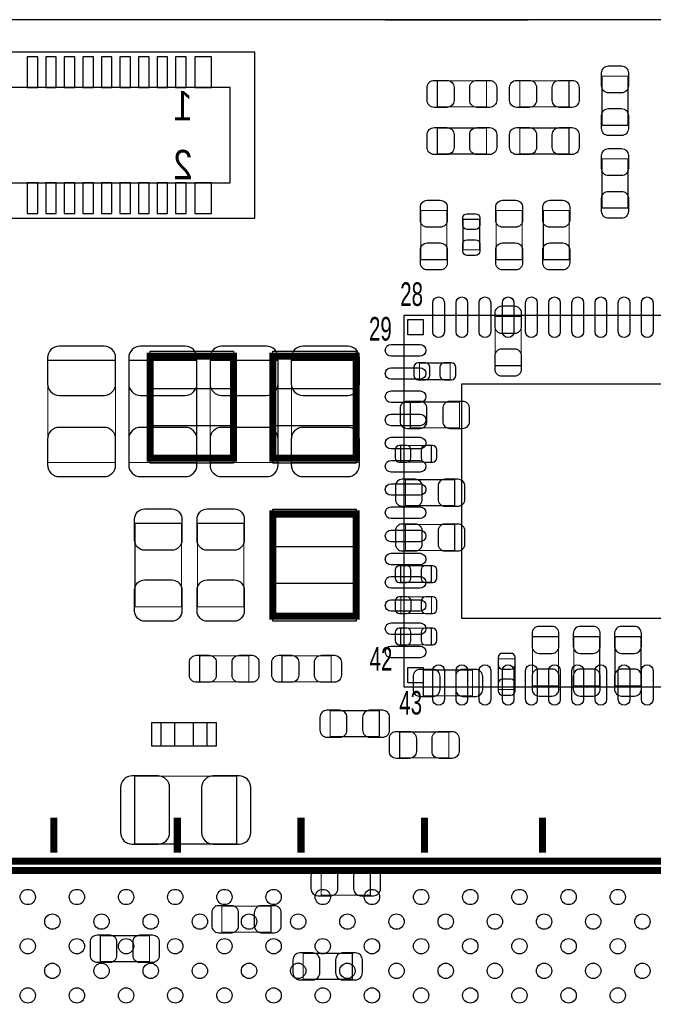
# Model space of a CAD drawing. Extents: x 0 to 68, y 0 to 55.
# Tile 8 of 14: x 24.6 to 38.2, y 33.8 to 55. Entities that reach past the tile are written whole.
import ezdxf

# ---------------------------------------------------------------- set-up
doc = ezdxf.new("R2010")
doc.units = 0
for name, color, linetype in [('BG_OUTLINE', 3, 'CONTINUOUS'), ('PG_ASSEMBLY_BOTTOM', 30, 'CONTINUOUS'), ('PG_ASSEMBLY_TOP', 45, 'CONTINUOUS'), ('PIN_BOTTOM', 211, 'CONTINUOUS'), ('PIN_TOP', 5, 'CONTINUOUS')]:
    doc.layers.add(name, color=color, linetype=linetype)

msp = doc.modelspace()

# ---------------------------------------------------------------- linework, layer by layer
at = {"layer": 'BG_OUTLINE'}
for points in [[(64.063118, 54.99989), (3.937, 54.99989)], [(32.458406, 54.99989), (35.541458, 54.99989)]]:
    msp.add_lwpolyline(points, dxfattribs=at)
at = {"layer": 'PG_ASSEMBLY_BOTTOM'}
for points in [[(29.646118, 54.301898), (8.849868, 54.301898), (8.849868, 50.720498), (29.646118, 50.720498), (29.646118, 54.301898)], [(29.11602, 53.539898), (9.38022, 53.539898), (9.38022, 51.482498), (29.11602, 51.482498), (29.11602, 53.539898)], [(28.617926, 39.848536), (27.617674, 39.848536), (27.617674, 39.348664), (28.617926, 39.348664), (28.617926, 39.848536)]]:
    msp.add_lwpolyline(points, dxfattribs=at)
at = {"layer": 'PG_ASSEMBLY_BOTTOM', "const_width": 0.024892}
for points in [[(35.389312, 48.602392), (34.829496, 48.602392), (34.829496, 47.542196), (35.389312, 47.542196), (35.389312, 48.602392)], [(26.637996, 47.658274), (25.178004, 47.658274), (25.178004, 45.458126), (26.637996, 45.458126), (26.637996, 47.658274)], [(28.390596, 47.658274), (26.930604, 47.658274), (26.930604, 45.458126), (28.390596, 45.458126), (28.390596, 47.658274)], [(30.143196, 47.658274), (28.683204, 47.658274), (28.683204, 45.458126), (30.143196, 45.458126), (30.143196, 47.658274)], [(31.895796, 47.658274), (30.435804, 47.658274), (30.435804, 45.458126), (31.895796, 45.458126), (31.895796, 47.658274)], [(33.857946, 47.241714), (33.857946, 47.601886), (33.198054, 47.601886), (33.198054, 47.241714), (33.857946, 47.241714)], [(34.058098, 46.202092), (34.058098, 46.761908), (32.997902, 46.761908), (32.997902, 46.202092), (34.058098, 46.202092)], [(33.451546, 45.463714), (33.451546, 45.823886), (32.791654, 45.823886), (32.791654, 45.463714), (33.451546, 45.463714)], [(33.956498, 44.525692), (33.956498, 45.085508), (32.896302, 45.085508), (32.896302, 44.525692), (33.956498, 44.525692)], [(33.956498, 43.560492), (33.956498, 44.120308), (32.896302, 44.120308), (32.896302, 43.560492), (33.956498, 43.560492)], [(33.451546, 42.872914), (33.451546, 43.233086), (32.791654, 43.233086), (32.791654, 42.872914), (33.451546, 42.872914)], [(32.794448, 42.56278), (32.794448, 42.202608), (33.45434, 42.202608), (33.45434, 42.56278), (32.794448, 42.56278)], [(32.791654, 41.886886), (32.791654, 41.526714), (33.451546, 41.526714), (33.451546, 41.886886), (32.791654, 41.886886)], [(35.635692, 40.643302), (36.195508, 40.643302), (36.195508, 41.703498), (35.635692, 41.703498), (35.635692, 40.643302)], [(37.084508, 41.703498), (36.524692, 41.703498), (36.524692, 40.643302), (37.084508, 40.643302), (37.084508, 41.703498)], [(37.973508, 41.703498), (37.413692, 41.703498), (37.413692, 40.643302), (37.973508, 40.643302), (37.973508, 41.703498)], [(34.897314, 40.564054), (35.257486, 40.564054), (35.257486, 41.223946), (34.897314, 41.223946), (34.897314, 40.564054)], [(33.280096, 40.986202), (33.280096, 40.426386), (34.340292, 40.426386), (34.340292, 40.986202), (33.280096, 40.986202)], [(32.330898, 39.547292), (32.330898, 40.107108), (31.270702, 40.107108), (31.270702, 39.547292), (32.330898, 39.547292)], [(29.252672, 37.2364), (29.252672, 38.696392), (27.052524, 38.696392), (27.052524, 37.2364), (29.252672, 37.2364)], [(31.07563, 36.690554), (31.07563, 36.130738), (32.135826, 36.130738), (32.135826, 36.690554), (31.07563, 36.690554)], [(28.933902, 35.893502), (28.933902, 35.333686), (29.994098, 35.333686), (29.994098, 35.893502), (28.933902, 35.893502)], [(27.371294, 34.698686), (27.371294, 35.258502), (26.311098, 35.258502), (26.311098, 34.698686), (27.371294, 34.698686)], [(30.686502, 34.877502), (30.686502, 34.317686), (31.746698, 34.317686), (31.746698, 34.877502), (30.686502, 34.877502)]]:
    msp.add_lwpolyline(points, dxfattribs=at)
at = {"layer": 'PG_ASSEMBLY_TOP'}
for points, const_width in [([(33.582102, 53.120798), (33.582102, 53.680614), (34.642298, 53.680614), (34.642298, 53.120798), (33.582102, 53.120798)], 0.024892), ([(36.420298, 53.680614), (36.420298, 53.120798), (35.360102, 53.120798), (35.360102, 53.680614), (36.420298, 53.680614)], 0.024892), ([(37.134292, 53.783992), (37.694108, 53.783992), (37.694108, 52.723796), (37.134292, 52.723796), (37.134292, 53.783992)], 0.024892), ([(33.582102, 52.104798), (33.582102, 52.664614), (34.642298, 52.664614), (34.642298, 52.104798), (33.582102, 52.104798)], 0.024892), ([(36.420298, 52.664614), (36.420298, 52.104798), (35.360102, 52.104798), (35.360102, 52.664614), (36.420298, 52.664614)], 0.024892), ([(37.694108, 50.940208), (37.134292, 50.940208), (37.134292, 52.000404), (37.694108, 52.000404), (37.694108, 50.940208)], 0.024892), ([(33.785302, 49.828196), (33.225486, 49.828196), (33.225486, 50.888392), (33.785302, 50.888392), (33.785302, 49.828196)], 0.024892), ([(34.851086, 50.888392), (35.410902, 50.888392), (35.410902, 49.828196), (34.851086, 49.828196), (34.851086, 50.888392)], 0.024892), ([(35.867086, 50.888392), (36.426902, 50.888392), (36.426902, 49.828196), (35.867086, 49.828196), (35.867086, 50.888392)], 0.024892), ([(34.495486, 50.038254), (34.135314, 50.038254), (34.135314, 50.698146), (34.495486, 50.698146), (34.495486, 50.038254)], 0.024892), ([(27.386534, 47.748952), (27.386534, 45.548804), (29.186378, 45.548804), (29.186378, 47.748952), (27.386534, 47.748952)], 0.1524), ([(30.032452, 47.748952), (30.032452, 45.548804), (31.832296, 45.548804), (31.832296, 47.748952), (30.032452, 47.748952)], 0.1524), ([(31.832296, 42.14622), (31.832296, 44.346368), (30.032452, 44.346368), (30.032452, 42.14622), (31.832296, 42.14622)], 0.1524), ([(28.06192, 42.346372), (27.061668, 42.346372), (27.061668, 44.146216), (28.06192, 44.146216), (28.06192, 42.346372)], 0.024892), ([(29.40812, 42.346372), (28.407868, 42.346372), (28.407868, 44.146216), (29.40812, 44.146216), (29.40812, 42.346372)], 0.024892), ([(28.454096, 40.731186), (28.454096, 41.291002), (29.514292, 41.291002), (29.514292, 40.731186), (28.454096, 40.731186)], 0.024892), ([(31.292292, 41.291002), (31.292292, 40.731186), (30.232096, 40.731186), (30.232096, 41.291002), (31.292292, 41.291002)], 0.024892), ([(33.829498, 39.649908), (33.829498, 39.090092), (32.769302, 39.090092), (32.769302, 39.649908), (33.829498, 39.649908)], 0.024892), ([(25.306528, 37.80155), (25.306528, 37.051488)], 0.1524), ([(27.973528, 37.80155), (27.973528, 37.051488)], 0.1524), ([(30.640528, 37.80155), (30.640528, 37.051488)], 0.1524), ([(33.307528, 37.80155), (33.307528, 37.051488)], 0.1524), ([(35.847528, 37.80155), (35.847528, 37.051488)], 0.1524), ([(15.75943, 36.864544), (43.489626, 36.864544), (43.489626, 7.864348), (14.48943, 7.864348), (14.48943, 35.594544), (15.75943, 36.864544)], 0.1524)]:
    msp.add_lwpolyline(points, dxfattribs=dict(at, const_width=const_width))
msp.add_lwpolyline([(40.859456, 48.624236), (32.859472, 48.624236), (32.859472, 40.624252), (40.359584, 40.624252), (40.859456, 41.124124), (40.859456, 48.624236)], dxfattribs=at)
at = {"layer": 'PG_ASSEMBLY_TOP', "const_width": 0.1524}
msp.add_lwpolyline([(15.189454, 8.0645), (42.789602, 8.0645, 0.414127), (43.289474, 8.564372), (43.289474, 36.16452, 0.414127), (42.789602, 36.664392), (15.959582, 36.664392), (14.689582, 35.394392), (14.689582, 8.564372, 0.414127), (15.189454, 8.0645)], format="xyb", dxfattribs=at)
at = {"layer": 'PIN_BOTTOM'}
for points in [[(24.96312, 53.536088), (24.96312, 54.196488), (24.73452, 54.196488), (24.73452, 53.536088)], [(25.36317, 53.536088), (25.36317, 54.196488), (25.13457, 54.196488), (25.13457, 53.536088)], [(25.76322, 53.536088), (25.76322, 54.196488), (25.53462, 54.196488), (25.53462, 53.536088)], [(26.16327, 53.536088), (26.16327, 54.196488), (25.93467, 54.196488), (25.93467, 53.536088)], [(26.56332, 53.536088), (26.56332, 54.196488), (26.33472, 54.196488), (26.33472, 53.536088)], [(26.96337, 53.536088), (26.96337, 54.196488), (26.73477, 54.196488), (26.73477, 53.536088)], [(27.36342, 53.536088), (27.36342, 54.196488), (27.13482, 54.196488), (27.13482, 53.536088)], [(27.76347, 53.536088), (27.76347, 54.196488), (27.53487, 54.196488), (27.53487, 53.536088)], [(28.16352, 53.536088), (28.16352, 54.196488), (27.93492, 54.196488), (27.93492, 53.536088)], [(28.70962, 53.536088), (28.70962, 54.196488), (28.35402, 54.196488), (28.35402, 53.536088)], [(24.96312, 50.825908), (24.96312, 51.486308), (24.73452, 51.486308), (24.73452, 50.825908)], [(25.36317, 50.825908), (25.36317, 51.486308), (25.13457, 51.486308), (25.13457, 50.825908)], [(25.76322, 50.825908), (25.76322, 51.486308), (25.53462, 51.486308), (25.53462, 50.825908)], [(26.16327, 50.825908), (26.16327, 51.486308), (25.93467, 51.486308), (25.93467, 50.825908)], [(26.56332, 50.825908), (26.56332, 51.486308), (26.33472, 51.486308), (26.33472, 50.825908)], [(26.96337, 50.825908), (26.96337, 51.486308), (26.73477, 51.486308), (26.73477, 50.825908)], [(27.36342, 50.825908), (27.36342, 51.486308), (27.13482, 51.486308), (27.13482, 50.825908)], [(27.76347, 50.825908), (27.76347, 51.486308), (27.53487, 51.486308), (27.53487, 50.825908)], [(28.16352, 50.825908), (28.16352, 51.486308), (27.93492, 51.486308), (27.93492, 50.825908)], [(28.70962, 50.825908), (28.70962, 51.486308), (28.35402, 51.486308), (28.35402, 50.825908)], [(27.417649, 39.348537), (27.917775, 39.348537), (27.917775, 39.848663), (27.417649, 39.848663)], [(28.317825, 39.348537), (28.817951, 39.348537), (28.817951, 39.848663), (28.317825, 39.848663)]]:
    msp.add_lwpolyline(points, close=True, dxfattribs=at)
for points in [[(34.819336, 48.672242), (34.819336, 48.392334, 0.414846), (34.96945, 48.24222), (35.249358, 48.24222, 0.414846), (35.399472, 48.392334), (35.399472, 48.672242, 0.414846), (35.249358, 48.822356), (34.96945, 48.822356, 0.414846)], [(25.172924, 47.713138), (25.172924, 47.153322, 0.414709), (25.423114, 46.903132), (26.392886, 46.903132, 0.414709), (26.643076, 47.153322), (26.643076, 47.713138, 0.414709), (26.392886, 47.963328), (25.423114, 47.963328, 0.414709)], [(26.925524, 47.713138), (26.925524, 47.153322, 0.414709), (27.175714, 46.903132), (28.145486, 46.903132, 0.414709), (28.395676, 47.153322), (28.395676, 47.713138, 0.414709), (28.145486, 47.963328), (27.175714, 47.963328, 0.414709)], [(28.678124, 47.713138), (28.678124, 47.153322, 0.414709), (28.928314, 46.903132), (29.898086, 46.903132, 0.414709), (30.148276, 47.153322), (30.148276, 47.713138, 0.414709), (29.898086, 47.963328), (28.928314, 47.963328, 0.414709)], [(30.430724, 47.713138), (30.430724, 47.153322, 0.414709), (30.680914, 46.903132), (31.650686, 46.903132, 0.414709), (31.900876, 47.153322), (31.900876, 47.713138, 0.414709), (31.650686, 47.963328), (30.680914, 47.963328, 0.414709)], [(35.399472, 47.472346), (35.399472, 47.752254, 0.414846), (35.249358, 47.902368), (34.96945, 47.902368, 0.414846), (34.819336, 47.752254), (34.819336, 47.472346, 0.414846), (34.96945, 47.322232), (35.249358, 47.322232, 0.414846)], [(33.168082, 47.241714), (33.328102, 47.241714, 0.413587), (33.418018, 47.331884), (33.418018, 47.511716, 0.413587), (33.328102, 47.601886), (33.168082, 47.601886, 0.413587), (33.078166, 47.511716), (33.078166, 47.331884, 0.413587)], [(33.887918, 47.601886), (33.727898, 47.601886, 0.413587), (33.637982, 47.511716), (33.637982, 47.331884, 0.413587), (33.727898, 47.241714), (33.887918, 47.241714, 0.413587), (33.977834, 47.331884), (33.977834, 47.511716, 0.413587)], [(32.928052, 46.191932), (33.20796, 46.191932, 0.414846), (33.358074, 46.342046), (33.358074, 46.621954, 0.414846), (33.20796, 46.772068), (32.928052, 46.772068, 0.414846), (32.777938, 46.621954), (32.777938, 46.342046, 0.414846)], [(34.127948, 46.772068), (33.84804, 46.772068, 0.414846), (33.697926, 46.621954), (33.697926, 46.342046, 0.414846), (33.84804, 46.191932), (34.127948, 46.191932, 0.414846), (34.278062, 46.342046), (34.278062, 46.621954, 0.414846)], [(26.643076, 45.403262), (26.643076, 45.963078, 0.414709), (26.392886, 46.213268), (25.423114, 46.213268, 0.414709), (25.172924, 45.963078), (25.172924, 45.403262, 0.414709), (25.423114, 45.153072), (26.392886, 45.153072, 0.414709)], [(28.395676, 45.403262), (28.395676, 45.963078, 0.414709), (28.145486, 46.213268), (27.175714, 46.213268, 0.414709), (26.925524, 45.963078), (26.925524, 45.403262, 0.414709), (27.175714, 45.153072), (28.145486, 45.153072, 0.414709)], [(30.148276, 45.403262), (30.148276, 45.963078, 0.414709), (29.898086, 46.213268), (28.928314, 46.213268, 0.414709), (28.678124, 45.963078), (28.678124, 45.403262, 0.414709), (28.928314, 45.153072), (29.898086, 45.153072, 0.414709)], [(31.900876, 45.403262), (31.900876, 45.963078, 0.414709), (31.650686, 46.213268), (30.680914, 46.213268, 0.414709), (30.430724, 45.963078), (30.430724, 45.403262, 0.414709), (30.680914, 45.153072), (31.650686, 45.153072, 0.414709)], [(32.761682, 45.463714), (32.921702, 45.463714, 0.413587), (33.011618, 45.553884), (33.011618, 45.733716, 0.413587), (32.921702, 45.823886), (32.761682, 45.823886, 0.413587), (32.671766, 45.733716), (32.671766, 45.553884, 0.413587)], [(33.481518, 45.823886), (33.321498, 45.823886, 0.413587), (33.231582, 45.733716), (33.231582, 45.553884, 0.413587), (33.321498, 45.463714), (33.481518, 45.463714, 0.413587), (33.571434, 45.553884), (33.571434, 45.733716, 0.413587)], [(32.826452, 44.515532), (33.10636, 44.515532, 0.414846), (33.256474, 44.665646), (33.256474, 44.945554, 0.414846), (33.10636, 45.095668), (32.826452, 45.095668, 0.414846), (32.676338, 44.945554), (32.676338, 44.665646, 0.414846)], [(34.026348, 45.095668), (33.74644, 45.095668, 0.414846), (33.596326, 44.945554), (33.596326, 44.665646, 0.414846), (33.74644, 44.515532), (34.026348, 44.515532, 0.414846), (34.176462, 44.665646), (34.176462, 44.945554, 0.414846)], [(32.826452, 43.550332), (33.10636, 43.550332, 0.414846), (33.256474, 43.700446), (33.256474, 43.980354, 0.414846), (33.10636, 44.130468), (32.826452, 44.130468, 0.414846), (32.676338, 43.980354), (32.676338, 43.700446, 0.414846)], [(34.026348, 44.130468), (33.74644, 44.130468, 0.414846), (33.596326, 43.980354), (33.596326, 43.700446, 0.414846), (33.74644, 43.550332), (34.026348, 43.550332, 0.414846), (34.176462, 43.700446), (34.176462, 43.980354, 0.414846)], [(32.761682, 42.872914), (32.921702, 42.872914, 0.413587), (33.011618, 42.963084), (33.011618, 43.142916, 0.413587), (32.921702, 43.233086), (32.761682, 43.233086, 0.413587), (32.671766, 43.142916), (32.671766, 42.963084, 0.413587)], [(33.481518, 43.233086), (33.321498, 43.233086, 0.413587), (33.231582, 43.142916), (33.231582, 42.963084, 0.413587), (33.321498, 42.872914), (33.481518, 42.872914, 0.413587), (33.571434, 42.963084), (33.571434, 43.142916, 0.413587)], [(32.764476, 42.202608), (32.924496, 42.202608, 0.413587), (33.014412, 42.292778), (33.014412, 42.47261, 0.413587), (32.924496, 42.56278), (32.764476, 42.56278, 0.413587), (32.67456, 42.47261), (32.67456, 42.292778, 0.413587)], [(33.484312, 42.56278), (33.324292, 42.56278, 0.413587), (33.234376, 42.47261), (33.234376, 42.292778, 0.413587), (33.324292, 42.202608), (33.484312, 42.202608, 0.413587), (33.574228, 42.292778), (33.574228, 42.47261, 0.413587)], [(32.761682, 41.526714), (32.921702, 41.526714, 0.413587), (33.011618, 41.616884), (33.011618, 41.796716, 0.413587), (32.921702, 41.886886), (32.761682, 41.886886, 0.413587), (32.671766, 41.796716), (32.671766, 41.616884, 0.413587)], [(33.481518, 41.886886), (33.321498, 41.886886, 0.413587), (33.231582, 41.796716), (33.231582, 41.616884, 0.413587), (33.321498, 41.526714), (33.481518, 41.526714, 0.413587), (33.571434, 41.616884), (33.571434, 41.796716, 0.413587)], [(35.625532, 41.773348), (35.625532, 41.49344, 0.414846), (35.775646, 41.343326), (36.055554, 41.343326, 0.414846), (36.205668, 41.49344), (36.205668, 41.773348, 0.414846), (36.055554, 41.923462), (35.775646, 41.923462, 0.414846)], [(36.514532, 41.773348), (36.514532, 41.49344, 0.414846), (36.664646, 41.343326), (36.944554, 41.343326, 0.414846), (37.094668, 41.49344), (37.094668, 41.773348, 0.414846), (36.944554, 41.923462), (36.664646, 41.923462, 0.414846)], [(37.403532, 41.773348), (37.403532, 41.49344, 0.414846), (37.553646, 41.343326), (37.833554, 41.343326, 0.414846), (37.983668, 41.49344), (37.983668, 41.773348, 0.414846), (37.833554, 41.923462), (37.553646, 41.923462, 0.414846)], [(34.897314, 41.253918), (34.897314, 41.093898, 0.413587), (34.987484, 41.003982), (35.167316, 41.003982, 0.413587), (35.257486, 41.093898), (35.257486, 41.253918, 0.413587), (35.167316, 41.343834), (34.987484, 41.343834, 0.413587)], [(33.210246, 40.416226), (33.490154, 40.416226, 0.414846), (33.640268, 40.56634), (33.640268, 40.846248, 0.414846), (33.490154, 40.996362), (33.210246, 40.996362, 0.414846), (33.060132, 40.846248), (33.060132, 40.56634, 0.414846)], [(34.410142, 40.996362), (34.130234, 40.996362, 0.414846), (33.98012, 40.846248), (33.98012, 40.56634, 0.414846), (34.130234, 40.416226), (34.410142, 40.416226, 0.414846), (34.560256, 40.56634), (34.560256, 40.846248, 0.414846)], [(36.205668, 40.573452), (36.205668, 40.85336, 0.414846), (36.055554, 41.003474), (35.775646, 41.003474, 0.414846), (35.625532, 40.85336), (35.625532, 40.573452, 0.414846), (35.775646, 40.423338), (36.055554, 40.423338, 0.414846)], [(37.094668, 40.573452), (37.094668, 40.85336, 0.414846), (36.944554, 41.003474), (36.664646, 41.003474, 0.414846), (36.514532, 40.85336), (36.514532, 40.573452, 0.414846), (36.664646, 40.423338), (36.944554, 40.423338, 0.414846)], [(37.983668, 40.573452), (37.983668, 40.85336, 0.414846), (37.833554, 41.003474), (37.553646, 41.003474, 0.414846), (37.403532, 40.85336), (37.403532, 40.573452, 0.414846), (37.553646, 40.423338), (37.833554, 40.423338, 0.414846)], [(35.257486, 40.534082), (35.257486, 40.694102, 0.413587), (35.167316, 40.784018), (34.987484, 40.784018, 0.413587), (34.897314, 40.694102), (34.897314, 40.534082, 0.413587), (34.987484, 40.444166), (35.167316, 40.444166, 0.413587)], [(31.200852, 39.537132), (31.48076, 39.537132, 0.414846), (31.630874, 39.687246), (31.630874, 39.967154, 0.414846), (31.48076, 40.117268), (31.200852, 40.117268, 0.414846), (31.050738, 39.967154), (31.050738, 39.687246, 0.414846)], [(32.400748, 40.117268), (32.12084, 40.117268, 0.414846), (31.970726, 39.967154), (31.970726, 39.687246, 0.414846), (32.12084, 39.537132), (32.400748, 39.537132, 0.414846), (32.550862, 39.687246), (32.550862, 39.967154, 0.414846)], [(26.99766, 37.23132), (27.557476, 37.23132, 0.414709), (27.807666, 37.48151), (27.807666, 38.451282, 0.414709), (27.557476, 38.701472), (26.99766, 38.701472, 0.414709), (26.74747, 38.451282), (26.74747, 37.48151, 0.414709)], [(29.307536, 38.701472), (28.74772, 38.701472, 0.414709), (28.49753, 38.451282), (28.49753, 37.48151, 0.414709), (28.74772, 37.23132), (29.307536, 37.23132, 0.414709), (29.557726, 37.48151), (29.557726, 38.451282, 0.414709)], [(31.00578, 36.120578), (31.285688, 36.120578, 0.414846), (31.435802, 36.270692), (31.435802, 36.5506, 0.414846), (31.285688, 36.700714), (31.00578, 36.700714, 0.414846), (30.855666, 36.5506), (30.855666, 36.270692, 0.414846)], [(32.205676, 36.700714), (31.925768, 36.700714, 0.414846), (31.775654, 36.5506), (31.775654, 36.270692, 0.414846), (31.925768, 36.120578), (32.205676, 36.120578, 0.414846), (32.35579, 36.270692), (32.35579, 36.5506, 0.414846)], [(28.864052, 35.323526), (29.14396, 35.323526, 0.414846), (29.294074, 35.47364), (29.294074, 35.753548, 0.414846), (29.14396, 35.903662), (28.864052, 35.903662, 0.414846), (28.713938, 35.753548), (28.713938, 35.47364, 0.414846)], [(30.063948, 35.903662), (29.78404, 35.903662, 0.414846), (29.633926, 35.753548), (29.633926, 35.47364, 0.414846), (29.78404, 35.323526), (30.063948, 35.323526, 0.414846), (30.214062, 35.47364), (30.214062, 35.753548, 0.414846)], [(26.241248, 34.688526), (26.521156, 34.688526, 0.414846), (26.67127, 34.83864), (26.67127, 35.118548, 0.414846), (26.521156, 35.268662), (26.241248, 35.268662, 0.414846), (26.091134, 35.118548), (26.091134, 34.83864, 0.414846)], [(27.441144, 35.268662), (27.161236, 35.268662, 0.414846), (27.011122, 35.118548), (27.011122, 34.83864, 0.414846), (27.161236, 34.688526), (27.441144, 34.688526, 0.414846), (27.591258, 34.83864), (27.591258, 35.118548, 0.414846)], [(30.616652, 34.307526), (30.89656, 34.307526, 0.414846), (31.046674, 34.45764), (31.046674, 34.737548, 0.414846), (30.89656, 34.887662), (30.616652, 34.887662, 0.414846), (30.466538, 34.737548), (30.466538, 34.45764, 0.414846)], [(31.816548, 34.887662), (31.53664, 34.887662, 0.414846), (31.386526, 34.737548), (31.386526, 34.45764, 0.414846), (31.53664, 34.307526), (31.816548, 34.307526, 0.414846), (31.966662, 34.45764), (31.966662, 34.737548, 0.414846)]]:
    msp.add_lwpolyline(points, format="xyb", close=True, dxfattribs=at)
at = {"layer": 'PIN_TOP'}
for points in [[(37.704268, 53.853842), (37.704268, 53.573934, -0.414846), (37.554154, 53.42382), (37.274246, 53.42382, -0.414846), (37.124132, 53.573934), (37.124132, 53.853842, -0.414846), (37.274246, 54.003956), (37.554154, 54.003956, -0.414846)], [(33.512252, 53.690774), (33.79216, 53.690774, -0.414846), (33.942274, 53.54066), (33.942274, 53.260752, -0.414846), (33.79216, 53.110638), (33.512252, 53.110638, -0.414846), (33.362138, 53.260752), (33.362138, 53.54066, -0.414846)], [(34.712148, 53.110638), (34.43224, 53.110638, -0.414846), (34.282126, 53.260752), (34.282126, 53.54066, -0.414846), (34.43224, 53.690774), (34.712148, 53.690774, -0.414846), (34.862262, 53.54066), (34.862262, 53.260752, -0.414846)], [(35.290252, 53.690774), (35.57016, 53.690774, -0.414846), (35.720274, 53.54066), (35.720274, 53.260752, -0.414846), (35.57016, 53.110638), (35.290252, 53.110638, -0.414846), (35.140138, 53.260752), (35.140138, 53.54066, -0.414846)], [(36.490148, 53.110638), (36.21024, 53.110638, -0.414846), (36.060126, 53.260752), (36.060126, 53.54066, -0.414846), (36.21024, 53.690774), (36.490148, 53.690774, -0.414846), (36.640262, 53.54066), (36.640262, 53.260752, -0.414846)], [(37.124132, 52.653946), (37.124132, 52.933854, -0.414846), (37.274246, 53.083968), (37.554154, 53.083968, -0.414846), (37.704268, 52.933854), (37.704268, 52.653946, -0.414846), (37.554154, 52.503832), (37.274246, 52.503832, -0.414846)], [(33.512252, 52.674774), (33.79216, 52.674774, -0.414846), (33.942274, 52.52466), (33.942274, 52.244752, -0.414846), (33.79216, 52.094638), (33.512252, 52.094638, -0.414846), (33.362138, 52.244752), (33.362138, 52.52466, -0.414846)], [(34.712148, 52.094638), (34.43224, 52.094638, -0.414846), (34.282126, 52.244752), (34.282126, 52.52466, -0.414846), (34.43224, 52.674774), (34.712148, 52.674774, -0.414846), (34.862262, 52.52466), (34.862262, 52.244752, -0.414846)], [(35.290252, 52.674774), (35.57016, 52.674774, -0.414846), (35.720274, 52.52466), (35.720274, 52.244752, -0.414846), (35.57016, 52.094638), (35.290252, 52.094638, -0.414846), (35.140138, 52.244752), (35.140138, 52.52466, -0.414846)], [(36.490148, 52.094638), (36.21024, 52.094638, -0.414846), (36.060126, 52.244752), (36.060126, 52.52466, -0.414846), (36.21024, 52.674774), (36.490148, 52.674774, -0.414846), (36.640262, 52.52466), (36.640262, 52.244752, -0.414846)], [(37.704268, 52.070254), (37.704268, 51.790346, -0.414846), (37.554154, 51.640232), (37.274246, 51.640232, -0.414846), (37.124132, 51.790346), (37.124132, 52.070254, -0.414846), (37.274246, 52.220368), (37.554154, 52.220368, -0.414846)], [(37.124132, 50.870358), (37.124132, 51.150266, -0.414846), (37.274246, 51.30038), (37.554154, 51.30038, -0.414846), (37.704268, 51.150266), (37.704268, 50.870358, -0.414846), (37.554154, 50.720244), (37.274246, 50.720244, -0.414846)], [(33.795462, 50.958242), (33.795462, 50.678334, -0.414846), (33.645348, 50.52822), (33.36544, 50.52822, -0.414846), (33.215326, 50.678334), (33.215326, 50.958242, -0.414846), (33.36544, 51.108356), (33.645348, 51.108356, -0.414846)], [(35.421062, 50.958242), (35.421062, 50.678334, -0.414846), (35.270948, 50.52822), (34.99104, 50.52822, -0.414846), (34.840926, 50.678334), (34.840926, 50.958242, -0.414846), (34.99104, 51.108356), (35.270948, 51.108356, -0.414846)], [(36.437062, 50.958242), (36.437062, 50.678334, -0.414846), (36.286948, 50.52822), (36.00704, 50.52822, -0.414846), (35.856926, 50.678334), (35.856926, 50.958242, -0.414846), (36.00704, 51.108356), (36.286948, 51.108356, -0.414846)], [(34.495486, 50.728118), (34.495486, 50.568098, -0.413587), (34.405316, 50.478182), (34.225484, 50.478182, -0.413587), (34.135314, 50.568098), (34.135314, 50.728118, -0.413587), (34.225484, 50.818034), (34.405316, 50.818034, -0.413587)], [(33.215326, 49.758346), (33.215326, 50.038254, -0.414846), (33.36544, 50.188368), (33.645348, 50.188368, -0.414846), (33.795462, 50.038254), (33.795462, 49.758346, -0.414846), (33.645348, 49.608232), (33.36544, 49.608232, -0.414846)], [(34.135314, 50.008282), (34.135314, 50.168302, -0.413587), (34.225484, 50.258218), (34.405316, 50.258218, -0.413587), (34.495486, 50.168302), (34.495486, 50.008282, -0.413587), (34.405316, 49.918366), (34.225484, 49.918366, -0.413587)], [(34.840926, 49.758346), (34.840926, 50.038254, -0.414846), (34.99104, 50.188368), (35.270948, 50.188368, -0.414846), (35.421062, 50.038254), (35.421062, 49.758346, -0.414846), (35.270948, 49.608232), (34.99104, 49.608232, -0.414846)], [(35.856926, 49.758346), (35.856926, 50.038254, -0.414846), (36.00704, 50.188368), (36.286948, 50.188368, -0.414846), (36.437062, 50.038254), (36.437062, 49.758346, -0.414846), (36.286948, 49.608232), (36.00704, 49.608232, -0.414846)], [(33.484566, 48.274605), (33.484566, 48.899699, -1), (33.734502, 48.899699), (33.734502, 48.274605, -1)], [(33.984438, 48.274605), (33.984438, 48.899699, -1), (34.234374, 48.899699), (34.234374, 48.274605, -1)], [(34.484564, 48.274605), (34.484564, 48.899699, -1), (34.7345, 48.899699), (34.7345, 48.274605, -1)], [(34.984436, 48.274605), (34.984436, 48.899699, -1), (35.234372, 48.899699), (35.234372, 48.274605, -1)], [(35.484562, 48.274605), (35.484562, 48.899699, -1), (35.734498, 48.899699), (35.734498, 48.274605, -1)], [(35.984434, 48.274605), (35.984434, 48.899699, -1), (36.23437, 48.899699), (36.23437, 48.274605, -1)], [(36.48456, 48.274605), (36.48456, 48.899699, -1), (36.734496, 48.899699), (36.734496, 48.274605, -1)], [(36.984432, 48.274605), (36.984432, 48.899699, -1), (37.234368, 48.899699), (37.234368, 48.274605, -1)], [(37.484558, 48.274605), (37.484558, 48.899699, -1), (37.734494, 48.899699), (37.734494, 48.274605, -1)], [(37.98443, 48.274605), (37.98443, 48.899699, -1), (38.234366, 48.899699), (38.234366, 48.274605, -1)], [(32.584009, 47.999142), (33.209103, 47.999142, -1), (33.209103, 47.749206), (32.584009, 47.749206, -1)], [(32.584009, 47.49927), (33.209103, 47.49927, -1), (33.209103, 47.249334), (32.584009, 47.249334, -1)], [(32.584009, 46.999144), (33.209103, 46.999144, -1), (33.209103, 46.749208), (32.584009, 46.749208, -1)], [(32.584009, 46.499272), (33.209103, 46.499272, -1), (33.209103, 46.249336), (32.584009, 46.249336, -1)], [(32.584009, 45.999146), (33.209103, 45.999146, -1), (33.209103, 45.74921), (32.584009, 45.74921, -1)], [(32.584009, 45.499274), (33.209103, 45.499274, -1), (33.209103, 45.249338), (32.584009, 45.249338, -1)], [(32.584009, 44.999148), (33.209103, 44.999148, -1), (33.209103, 44.749212), (32.584009, 44.749212, -1)], [(28.071826, 44.236386), (28.071826, 43.786298, -0.414414), (27.851862, 43.566334), (27.271726, 43.566334, -0.414414), (27.051762, 43.786298), (27.051762, 44.236386, -0.414414), (27.271726, 44.45635), (27.851862, 44.45635, -0.414414)], [(29.418026, 44.236386), (29.418026, 43.786298, -0.414414), (29.198062, 43.566334), (28.617926, 43.566334, -0.414414), (28.397962, 43.786298), (28.397962, 44.236386, -0.414414), (28.617926, 44.45635), (29.198062, 44.45635, -0.414414)], [(32.584009, 44.499276), (33.209103, 44.499276, -1), (33.209103, 44.24934), (32.584009, 44.24934, -1)], [(32.584009, 43.99915), (33.209103, 43.99915, -1), (33.209103, 43.749214), (32.584009, 43.749214, -1)], [(32.584009, 43.499278), (33.209103, 43.499278, -1), (33.209103, 43.249342), (32.584009, 43.249342, -1)], [(27.051762, 42.256202), (27.051762, 42.70629, -0.414414), (27.271726, 42.926254), (27.851862, 42.926254, -0.414414), (28.071826, 42.70629), (28.071826, 42.256202, -0.414414), (27.851862, 42.036238), (27.271726, 42.036238, -0.414414)], [(28.397962, 42.256202), (28.397962, 42.70629, -0.414414), (28.617926, 42.926254), (29.198062, 42.926254, -0.414414), (29.418026, 42.70629), (29.418026, 42.256202, -0.414414), (29.198062, 42.036238), (28.617926, 42.036238, -0.414414)], [(32.584009, 42.999152), (33.209103, 42.999152, -1), (33.209103, 42.749216), (32.584009, 42.749216, -1)], [(32.584009, 42.49928), (33.209103, 42.49928, -1), (33.209103, 42.249344), (32.584009, 42.249344, -1)], [(32.584009, 41.999154), (33.209103, 41.999154, -1), (33.209103, 41.749218), (32.584009, 41.749218, -1)], [(32.584009, 41.499282), (33.209103, 41.499282, -1), (33.209103, 41.249346), (32.584009, 41.249346, -1)], [(28.384246, 41.301162), (28.664154, 41.301162, -0.414846), (28.814268, 41.151048), (28.814268, 40.87114, -0.414846), (28.664154, 40.721026), (28.384246, 40.721026, -0.414846), (28.234132, 40.87114), (28.234132, 41.151048, -0.414846)], [(29.584142, 40.721026), (29.304234, 40.721026, -0.414846), (29.15412, 40.87114), (29.15412, 41.151048, -0.414846), (29.304234, 41.301162), (29.584142, 41.301162, -0.414846), (29.734256, 41.151048), (29.734256, 40.87114, -0.414846)], [(30.162246, 41.301162), (30.442154, 41.301162, -0.414846), (30.592268, 41.151048), (30.592268, 40.87114, -0.414846), (30.442154, 40.721026), (30.162246, 40.721026, -0.414846), (30.012132, 40.87114), (30.012132, 41.151048, -0.414846)], [(31.362142, 40.721026), (31.082234, 40.721026, -0.414846), (30.93212, 40.87114), (30.93212, 41.151048, -0.414846), (31.082234, 41.301162), (31.362142, 41.301162, -0.414846), (31.512256, 41.151048), (31.512256, 40.87114, -0.414846)], [(33.484566, 40.348789), (33.484566, 40.973883, -1), (33.734502, 40.973883), (33.734502, 40.348789, -1)], [(33.984438, 40.348789), (33.984438, 40.973883, -1), (34.234374, 40.973883), (34.234374, 40.348789, -1)], [(34.484564, 40.348789), (34.484564, 40.973883, -1), (34.7345, 40.973883), (34.7345, 40.348789, -1)], [(34.984436, 40.348789), (34.984436, 40.973883, -1), (35.234372, 40.973883), (35.234372, 40.348789, -1)], [(35.484562, 40.348789), (35.484562, 40.973883, -1), (35.734498, 40.973883), (35.734498, 40.348789, -1)], [(35.984434, 40.348789), (35.984434, 40.973883, -1), (36.23437, 40.973883), (36.23437, 40.348789, -1)], [(36.48456, 40.348789), (36.48456, 40.973883, -1), (36.734496, 40.973883), (36.734496, 40.348789, -1)], [(36.984432, 40.348789), (36.984432, 40.973883, -1), (37.234368, 40.973883), (37.234368, 40.348789, -1)], [(37.484558, 40.348789), (37.484558, 40.973883, -1), (37.734494, 40.973883), (37.734494, 40.348789, -1)], [(37.98443, 40.348789), (37.98443, 40.973883, -1), (38.234366, 40.973883), (38.234366, 40.348789, -1)], [(32.699452, 39.660068), (32.97936, 39.660068, -0.414846), (33.129474, 39.509954), (33.129474, 39.230046, -0.414846), (32.97936, 39.079932), (32.699452, 39.079932, -0.414846), (32.549338, 39.230046), (32.549338, 39.509954, -0.414846)], [(33.899348, 39.079932), (33.61944, 39.079932, -0.414846), (33.469326, 39.230046), (33.469326, 39.509954, -0.414846), (33.61944, 39.660068), (33.899348, 39.660068, -0.414846), (34.049462, 39.509954), (34.049462, 39.230046, -0.414846)]]:
    msp.add_lwpolyline(points, format="xyb", close=True, dxfattribs=at)
for points in [[(33.274381, 48.539273), (33.274381, 48.209327), (32.944435, 48.209327), (32.944435, 48.539273)], [(27.384756, 47.855378), (29.188156, 47.855378), (29.188156, 47.042578), (27.384756, 47.042578)], [(30.030674, 47.855378), (31.834074, 47.855378), (31.834074, 47.042578), (30.030674, 47.042578)], [(39.609522, 47.154211), (39.609522, 42.094277), (34.109406, 42.094277), (34.109406, 47.154211)], [(27.384756, 46.255178), (29.188156, 46.255178), (29.188156, 45.442378), (27.384756, 45.442378)], [(30.030674, 46.255178), (31.834074, 46.255178), (31.834074, 45.442378), (30.030674, 45.442378)], [(31.834074, 43.639994), (30.030674, 43.639994), (30.030674, 44.452794), (31.834074, 44.452794)], [(31.834074, 42.039794), (30.030674, 42.039794), (30.030674, 42.852594), (31.834074, 42.852594)], [(33.274381, 41.039161), (33.274381, 40.709215), (32.944435, 40.709215), (32.944435, 41.039161)]]:
    msp.add_lwpolyline(points, close=True, dxfattribs=at)
for centre in [(24.746966, 36.092384), (25.807416, 36.092384), (26.86812, 36.092384), (27.928824, 36.092384), (28.989528, 36.092384), (30.050232, 36.092384), (31.110936, 36.092384), (32.17164, 36.092384), (33.23209, 36.092384), (34.292794, 36.092384), (35.353498, 36.092384), (36.414202, 36.092384), (37.474906, 36.092384), (25.277318, 35.562032), (26.338022, 35.562032), (27.398472, 35.562032), (28.459176, 35.562032), (29.51988, 35.562032), (30.580584, 35.562032), (31.641034, 35.562032), (32.701738, 35.562032), (33.762442, 35.562032), (34.823146, 35.562032), (35.88385, 35.562032), (36.944554, 35.562032), (38.005004, 35.562032), (24.746966, 35.03168), (25.807416, 35.03168), (26.86812, 35.03168), (27.928824, 35.03168), (28.989528, 35.03168), (30.050232, 35.03168), (31.110936, 35.03168), (32.17164, 35.03168), (33.23209, 35.03168), (34.292794, 35.03168), (35.353498, 35.03168), (36.414202, 35.03168), (37.474906, 35.03168), (25.277318, 34.501328), (26.338022, 34.501328), (27.398472, 34.501328), (28.459176, 34.501328), (29.51988, 34.501328), (30.580584, 34.501328), (31.641034, 34.501328), (32.701738, 34.501328), (33.762442, 34.501328), (34.823146, 34.501328), (35.88385, 34.501328), (36.944554, 34.501328), (38.005004, 34.501328), (24.746966, 33.970976), (25.807416, 33.970976), (26.86812, 33.970976), (27.928824, 33.970976), (28.989528, 33.970976), (30.050232, 33.970976), (31.110936, 33.970976), (32.17164, 33.970976), (33.23209, 33.970976), (34.292794, 33.970976), (35.353498, 33.970976), (36.414202, 33.970976), (37.474906, 33.970976)]:
    msp.add_circle(centre, 0.1651, dxfattribs=at)

# ---------------------------------------------------------------- texts
at = {"layer": 'PG_ASSEMBLY_BOTTOM', "text_generation_flag": 2, "width": 0.88}
for s, p in [('1', (28.30322, 52.828698)), ('2', (28.30322, 51.558698))]:
    msp.add_text(s, height=0.635, dxfattribs=at).set_placement(p)
at = {"layer": 'PG_ASSEMBLY_TOP', "width": 0.65}
for s, p in [('28', (32.78124, 48.8315)), ('29', (32.10814, 48.08474)), ('42', (32.12084, 40.9702)), ('43', (32.76092, 40.02532))]:
    msp.add_text(s, height=0.508, dxfattribs=at).set_placement(p)

doc.saveas('drawing.dxf')
